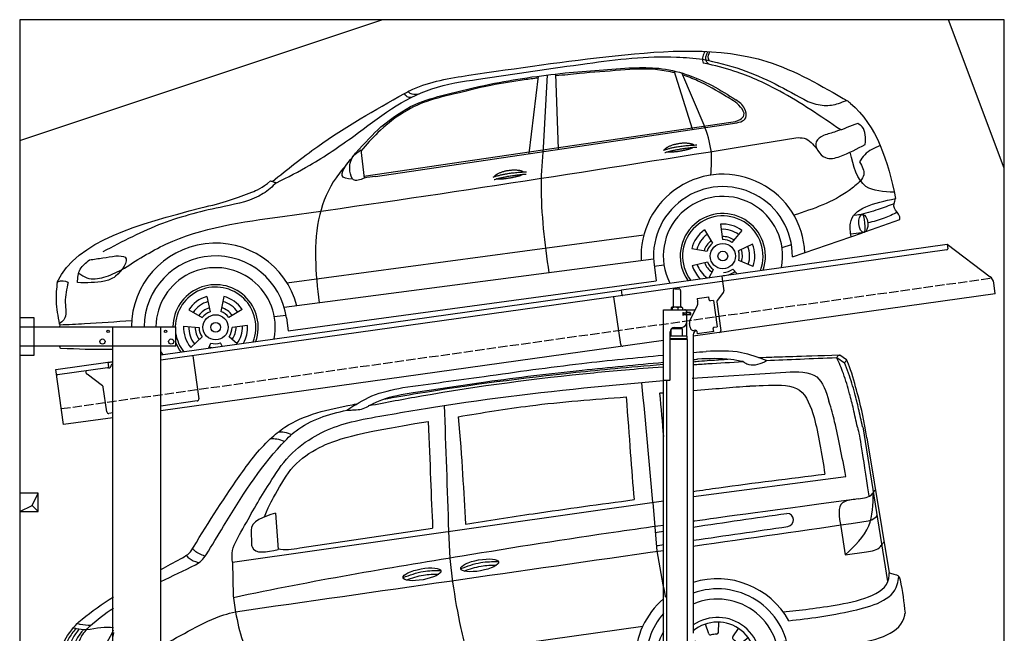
# Model space of a CAD drawing. Extents: x 199 to 6000, y -525 to 5450.
# Tile 3 of 3: x 199 to 5500, y 2144 to 5450. Entities that reach past the tile are written whole.
import ezdxf

# ---------------------------------------------------------------- set-up
doc = ezdxf.new("R2010")
doc.units = 0
doc.header["$LTSCALE"] = 10
doc.header["$MEASUREMENT"] = 0
doc.linetypes.add('GEN3', pattern=[6.25, 5, -1.25])
doc.layers.get('0').update_dxf_attribs({"linetype": 'CONTINUOUS'})
for name, color, linetype in [('3', 6, 'GEN3'), ('BREAKTHROUGH', 1, 'CONTINUOUS'), ('CAR', 1, 'CONTINUOUS'), ('SICHTBARE_KANTEN_DIN_', 7, 'CONTINUOUS')]:
    doc.layers.add(name, color=color, linetype=linetype)
doc.layers.add('AM_0', color=7, linetype='CONTINUOUS', lineweight=30)

# ---------------------------------------------------------------- blocks, each defined once
blk = doc.blocks.new('Van200_EG')
at = {"layer": 'CAR'}
for p, q in [((30593.7, 3288.9), (30629.8, 3264.3)), ((30577.2, 3274.5), (30618, 3246.9)), ((29798.8, 3163.7), (30302.2, 3196.8)), ((30717.4, 2901.7), (30849.4, 2067.9)), ((30739.2, 2842), (30859.6, 2114.5)), ((29806.7, 2526.4), (30626.6, 2634.3)), ((27323.7, 2171.9), (29644.2, 2503.2)), ((29586.9, 2494.7), (29608.7, 2232.5)), ((29804.2, 2526), (29806.7, 2526.4)), ((27555.3, 2435.8), (27569.7, 2240.7)), ((27424.5, 2335), (27425.9, 2276.5)), ((27686.4, 2248.9), (28401.9, 2356.3)), ((28487.6, 2339.1), (28494.3, 2192.3)), ((30598.8, 2363.8), (30622.8, 2211.6)), ((30622.8, 2211.6), (30738.1, 2227.8)), ((28494.3, 2192.3), (28508.5, 2064.7)), ((27323.7, 2171.9), (27328.1, 1991.4)), ((27328.1, 1991.4), (27340.8, 1902.6)), ((27543.2, 1548.8), (29532.8, 1827.8)), ((29888.3, 1787), (29871.3, 1839.3)), ((29940.3, 1794.3), (29942.2, 1849.3)), ((30018.2, 1769.4), (30048.5, 1815.3)), ((30056.3, 1733.4), (30100.5, 1766.1)), ((29820.3, 1741.6), (29813.2, 1747.7)), ((30251.5, 1741.4), (30304, 1748.8)), ((28583.1, 1693.5), (28667.7, 1507.1)), ((29491.5, 1645.2), (29494.5, 1622.5)), ((30085.4, 1656.9), (30140.2, 1661.8)), ((27637.9, 1361.6), (29494.5, 1622.5)), ((29493.1, 1622.5), (29320.1, 1527.5)), ((29550, 1632.7), (29604.8, 1639.8)), ((29550.4, 1620.8), (29559.4, 1560.9)), ((30081, 1604.6), (30134.2, 1590.5)), ((27594.3, 1285.6), (29559.4, 1561.2)), ((29805.4, 1565.9), (29804.2, 1565.2)), ((27163.1, 1405), (27146.1, 1457.4)), ((27215, 1412.3), (27216.9, 1467.3)), ((27292.9, 1387.4), (27323.2, 1433.4)), ((26399.8, 1420.4), (26374.8, 1403.2)), ((27095, 1359.6), (27053.2, 1395.4)), ((27331, 1351.4), (27375.2, 1384.2)), ((27068.3, 1314.5), (27019.4, 1332.8)), ((27584.4, 1343.7), (27530.8, 1336.4)), ((27636.9, 1361.6), (27832, 1319.6)), ((27360.2, 1274.9), (27414.9, 1279.9)), ((27061.4, 1233), (27007.4, 1222.6)), ((27355.7, 1222.7), (27408.9, 1208.6)), ((27080.1, 1183.9), (27032.9, 1155.7))]:
    blk.add_line(p, q, dxfattribs=at)
for centre in [(29935, 1643.4), (27209.7, 1261.4)]:
    blk.add_circle(centre, 76.3, dxfattribs=at)
for centre, radius, start, end in [((30308.6, 2399.7), 35.3, 278.266, 89.7479), ((29933.4, 1641.2), 441.9, 29.2479, 106.9984), ((29935.3, 1643.1), 385.6, 4.5254, 109.8845), ((29933.4, 1641.2), 441.9, 130.8756, 179.48), ((29935, 1643.4), 330.2, 347.4042, 113.3452), ((29935.3, 1643.1), 385.6, 139.032, 183.3106), ((29935, 1643.4), 231.7, 337.9146, 124.3813), ((29935, 1643.4), 206, 333.6849, 129.4239), ((29935, 1643.4), 330.2, 151.7436, 208.2564), ((29897.9, 1790.1), 10, 198, 284.2118), ((29935, 1643.4), 141.4, 91.7882, 104.2118), ((29930.3, 1794.7), 10, 271.7882, 358), ((30026.6, 1763.9), 10, 146.5714, 232.7833), ((29935, 1643.4), 141.4, 40.3596, 52.7833), ((27209.1, 1260.5), 440.8, 13.2701, 127.715), ((29813.8, 1734), 10, 335.8319, 49.4286), ((30050.3, 1741.4), 10, 220.3596, 306.5714), ((27209.7, 1261.4), 385.3, 3.6036, 134.5488), ((29935, 1643.4), 141.4, 348.931, 1.3547), ((30086.3, 1646.9), 10, 95.1429, 181.3547), ((27209.7, 1261.4), 330.2, 347.2115, 144.9451), ((30083.6, 1614.3), 10, 168.931, 255.1429), ((29935, 1643.4), 141.4, 203.0236, 207.069), ((29800.2, 1574.5), 10, 300.8571, 27.069), ((27209.7, 1261.4), 231.7, 337.6174, 151.7378), ((27209.7, 1261.4), 206, 333.3345, 157.474), ((27172.6, 1408.1), 10, 198, 284.2118), ((27209.7, 1261.4), 141.4, 91.7882, 104.2118), ((27205, 1412.7), 10, 271.7882, 358), ((27301.3, 1381.9), 10, 146.5714, 232.7833), ((27209.7, 1261.4), 141.4, 143.2167, 155.6404), ((27088.5, 1352), 10, 323.2167, 49.4286), ((27209.7, 1261.4), 141.4, 40.3596, 52.7833), ((27325.1, 1359.4), 10, 220.3596, 306.5714), ((27071.9, 1323.8), 10, 249.4286, 335.6404), ((27361.1, 1265), 10, 95.1429, 181.3547), ((27209.7, 1261.4), 231.7, 178.834, 218.3826), ((27209.7, 1261.4), 206, 178.6887, 222.6655), ((27063.3, 1223.1), 10, 14.6453, 100.8571), ((27209.7, 1261.4), 141.4, 194.6453, 207.069), ((27358.3, 1232.3), 10, 168.931, 255.1429), ((27209.7, 1261.4), 141.4, 348.931, 1.3547), ((27075, 1192.5), 10, 300.8571, 27.069)]:
    blk.add_arc(centre, radius, start, end, dxfattribs=at)
for centre in [(28654.8, 2155.4), (28344.7, 2107.1)]:
    blk.add_ellipse(centre, major_axis=(-101.9, -18.3), ratio=0.28676, dxfattribs=at)
for major_axis, ratio, start_param, end_param in [((-0.1, -50.8), 0.500238, 4.856216, 7.71236), ((-1, 44.1), 0.466142, 1.725236, 4.537487)]:
    blk.add_ellipse((26652.2, 1273.3), major_axis=major_axis, ratio=ratio, start_param=start_param, end_param=end_param, dxfattribs=at)
for points, knots in [([(28241.2, 3113.3), (28387, 3133.2), (28707.9, 3176.9), (29174.7, 3243.1), (29497.3, 3274.4), (29644.2, 3287.6)], [0, 0, 0, 0, 441.664894, 971.537427, 1413.986548, 1413.986548, 1413.986548, 1413.986548]), ([(30156.5, 3274.5), (30166.3, 3275.1), (30257.7, 3278.9), (30355.4, 3281.1), (30593.7, 3288.9)], [253.741883, 253.741883, 253.741883, 253.741883, 322.989321, 518.291981, 518.291981, 518.291981, 518.291981]), ([(28138.7, 3051), (28199.5, 3061.8), (28542.5, 3121), (29023.8, 3183.1), (29445.1, 3221.8), (29644.2, 3238.9)], [171.842484, 171.842484, 171.842484, 171.842484, 357.110137, 1216.113521, 1626.446413, 1626.446413, 1626.446413, 1626.446413]), ([(28297.6, 3085.6), (28427.4, 3105.7), (28729.6, 3152.6), (29178.8, 3206.1), (29498.2, 3236.2), (29644.2, 3249.4)], [0, 0, 0, 0, 394.255479, 917.126864, 1356.81106, 1356.81106, 1356.81106, 1356.81106]), ([(30715.7, 2902.3), (30708.9, 2934.7), (30696.2, 2994.8), (30672.1, 3091.2), (30647.7, 3174.6), (30625.4, 3228.6), (30618, 3246.9)], [0, 0, 0, 0, 99.320792, 184.369174, 298.124336, 359.504265, 359.504265, 359.504265, 359.504265]), ([(30739.2, 2842), (30726.3, 2934), (30702.5, 3030.4), (30663.9, 3174.5), (30637.8, 3249.3), (30629.8, 3264.3)], [0, 0, 0, 0, 234.896423, 370.689504, 421.512982, 421.512982, 421.512982, 421.512982]), ([(28059.6, 3015.8), (28153.3, 3033.9), (28553.4, 3110.3), (29067.5, 3176.3), (29488.3, 3213.8), (29644.2, 3225.3)], [37.963752, 37.963752, 37.963752, 37.963752, 324.409822, 1259.924276, 1590.366794, 1590.366794, 1590.366794, 1590.366794]), ([(28049.8, 2946.7), (28168.9, 2967.7), (28593.7, 3042.7), (29126.5, 3105.3), (29540, 3141.7), (29644.2, 3150.6)], [0, 0, 0, 0, 362.531789, 1294.156043, 1607.848213, 1607.848213, 1607.848213, 1607.848213]), ([(29804.2, 3097.7), (29861, 3102.1), (29977.5, 3111), (30062.6, 3119.4), (30124.4, 3122.1), (30209.3, 3125.6)], [203.451852, 203.451852, 203.451852, 203.451852, 394.884581, 610.194596, 641.703175, 641.703175, 641.703175, 641.703175]), ([(30626.6, 2634.3), (30604.8, 2744.4), (30580, 2877.2), (30548.3, 2997.9), (30535.3, 3039.5)], [0, 0, 0, 0, 290.459213, 404.432115, 404.432115, 404.432115, 404.432115]), ([(27183.1, 2212.4), (27214, 2263.6), (27338, 2469), (27484.7, 2703.9), (27709.9, 2929.9), (27840.9, 2969.1), (27941.2, 2991.4)], [0, 0, 0, 0, 179.691325, 719.971425, 827.186748, 1125.204128, 1125.204128, 1125.204128, 1125.204128]), ([(27323.7, 2171.9), (27322.1, 2192.4), (27318, 2244.2), (27381, 2353.3), (27443.4, 2468), (27518.8, 2588.5), (27608.5, 2735.9), (27785.7, 2878.1), (27930.7, 2923.3), (28049.8, 2946.7)], [0, 0, 0, 0, 34.633344, 130.367254, 260.266155, 394.654289, 566.353713, 741.146733, 1042.18326, 1042.18326, 1042.18326, 1042.18326]), ([(27496.1, 2416.6), (27528.2, 2492.8), (27571.5, 2564.3), (27644.4, 2701.3), (27824.3, 2816.3), (27973, 2864), (28377.5, 2931)], [315.123822, 315.123822, 315.123822, 315.123822, 394.654289, 566.353713, 741.146733, 1038.026076, 1038.026076, 1038.026076, 1038.026076]), ([(29804.2, 2553.6), (29850.1, 2560.3), (30086.1, 2594.2), (30322.7, 2623.5), (30513.2, 2647)], [132.940063, 132.940063, 132.940063, 132.940063, 272.141647, 848.169641, 848.169641, 848.169641, 848.169641]), ([(30693.9, 2513.3), (30722.7, 2517.2), (30756, 2521.8), (30777.3, 2552.7), (30784.8, 2561.7), (30784.8, 2561.7)], [0, 0, 0, 0, 79.596131, 92.046017, 111.203029, 111.203029, 111.203029, 111.203029]), ([(30693.9, 2513.3), (30103.7, 2434.3), (29955.5, 2413.3), (29807.3, 2392.8), (29804.2, 2392.4)], [0, 0, 0, 0, 439.230717, 448.819345, 448.819345, 448.819345, 448.819345]), ([(30711.9, 2389.1), (30742.9, 2393.7), (30774.3, 2398), (30791.8, 2421), (30793.2, 2423)], [0, 0, 0, 0, 79.596131, 86.822489, 86.822489, 86.822489, 86.822489]), ([(29644.2, 2370.4), (29563.3, 2359.2), (29199.9, 2308.9), (28435.2, 2185.7), (27759.5, 2072.4), (27329.3, 1981)], [610.333286, 610.333286, 610.333286, 610.333286, 855.344026, 1711.653293, 2948.481072, 2948.481072, 2948.481072, 2948.481072]), ([(30738.1, 2227.8), (30766.7, 2233.2), (30800, 2237.8), (30821.3, 2268.7), (30827.8, 2277), (30831.7, 2282)], [0, 0, 0, 0, 79.596131, 92.046017, 111.203029, 111.203029, 111.203029, 111.203029]), ([(29609, 2233.5), (29622.9, 2152.1), (29637.2, 2068.9), (29654.5, 1986.2), (29654.9, 1984.3)], [0, 0, 0, 0, 247.578615, 253.374978, 253.374978, 253.374978, 253.374978]), ([(28570.8, 2124.4), (28601.1, 2135.5), (28657.9, 2154.9), (28717.9, 2156.4), (28745.9, 2156.7)], [14.4466, 14.4466, 14.4466, 14.4466, 94.349912, 163.782287, 163.782287, 163.782287, 163.782287]), ([(28260.7, 2076.2), (28290.9, 2087.3), (28347.7, 2106.7), (28407.7, 2108.2), (28435.7, 2108.5)], [14.4466, 14.4466, 14.4466, 14.4466, 94.349912, 163.782287, 163.782287, 163.782287, 163.782287]), ([(26436.7, 1777.6), (26468.3, 1825.5), (26540.3, 1889.7), (26622.6, 1947.1), (26683.2, 1985.3)], [0, 0, 0, 0, 99.01122, 312.388217, 312.388217, 312.388217, 312.388217]), ([(26511.4, 1773.2), (26529.7, 1801.3), (26580.1, 1851.3), (26638.6, 1895.7), (26683.3, 1925.4)], [0, 0, 0, 0, 61.191082, 214.919701, 214.919701, 214.919701, 214.919701]), ([(26939.4, 1723.8), (27053.9, 1774.8), (27176.8, 1864.2), (27319.6, 1900.3), (27340.4, 1905.5)], [183.694882, 183.694882, 183.694882, 183.694882, 560.160299, 624.604309, 624.604309, 624.604309, 624.604309]), ([(26469.4, 1639.8), (26520.1, 1650.4), (26619.6, 1671.3), (26663.2, 1761.7), (26683.7, 1807.3)], [0, 0, 0, 0, 146.346521, 287.346021, 287.346021, 287.346021, 287.346021]), ([(26399.8, 1420.4), (26398.7, 1431.5), (26391.4, 1510.1), (26382, 1636.9), (26415.6, 1746.5), (26436.7, 1777.6)], [149.717851, 149.717851, 149.717851, 149.717851, 183.09991, 385.595028, 511.732027, 511.732027, 511.732027, 511.732027]), ([(26683.7, 1794.3), (26680.4, 1777.2), (26672.9, 1730.6), (26678.4, 1683.4), (26681.9, 1653.6)], [24.561969, 24.561969, 24.561969, 24.561969, 76.677878, 165.962988, 165.962988, 165.962988, 165.962988]), ([(26470.8, 1639.5), (26500, 1639.6), (26569, 1640.2), (26637.3, 1647.5), (26684.1, 1654.3)], [0, 0, 0, 0, 64.682316, 206.813826, 206.813826, 206.813826, 206.813826]), ([(26670.4, 1388.7), (26660.9, 1387.5), (26574.3, 1377.3), (26470.9, 1365.8), (26387, 1398.5), (26374.8, 1403.2)], [122.303503, 122.303503, 122.303503, 122.303503, 151.002306, 381.174495, 420.194903, 420.194903, 420.194903, 420.194903]), ([(26670.4, 1415), (26652.9, 1412.8), (26568.4, 1402.3), (26473.6, 1390.2), (26406, 1417.9), (26400.1, 1420.3)], [133.856675, 133.856675, 133.856675, 133.856675, 186.530662, 386.164019, 405.258829, 405.258829, 405.258829, 405.258829]), ([(26679.4, 1157.6), (26666, 1157.6), (26602.4, 1158.6), (26516, 1169.8), (26452.2, 1202.9), (26432.9, 1213)], [154.267561, 154.267561, 154.267561, 154.267561, 194.410173, 344.189159, 409.35076, 409.35076, 409.35076, 409.35076])]:
    blk.add_open_spline(points, degree=3, knots=knots, dxfattribs=at)
for points in [[(29804.2, 3301.7), (29827.5, 3303.7), (29850.8, 3305.7), (29874.2, 3307.7)], [(29804.2, 3263.8), (29811.9, 3264.5), (29819.7, 3265.2), (29827.5, 3265.9)], [(29804.2, 3252.5), (29815, 3253.4), (29826.1, 3254.3), (29837.3, 3255.3)], [(29804.2, 3236.6), (29829.6, 3238.3), (29856.1, 3240.1), (29883.8, 3241.9)], [(29837.3, 3255.3), (29855.7, 3256.8), (29874.1, 3258.3), (29892.5, 3259.8)], [(29883.8, 3241.9), (29944.6, 3245.6), (30007.5, 3249.2), (30073.3, 3252.6)], [(29892.5, 3259.8), (29914.2, 3261.2), (29936, 3262.6), (29990.2, 3266.1)], [(30198.6, 3258.8), (30315, 3264.3), (30440.2, 3269.5), (30577.2, 3274.5)], [(29623.8, 3083.4), (29630.5, 3084), (29637.3, 3084.5), (29644.2, 3085.1)], [(29623.8, 3083.4), (29630.6, 3002.4), (29637.4, 2923.9), (29644.2, 2848.6)], [(27969.5, 3020.8), (27977.7, 3022.2), (27985.9, 3023.7), (27994.1, 3025.2)], [(29443.4, 3062.9), (29460.4, 2841.4), (29471.9, 2671.9), (29486, 2509.3)], [(28377.5, 2931), (28387.8, 2703.6), (28393.9, 2521), (28401.9, 2356.3)], [(28540.1, 2956.2), (28559, 2727.1), (28569.4, 2552.6), (28578.6, 2377.9)], [(30455.1, 2952.1), (30478, 2865.6), (30496.6, 2754), (30513.2, 2647)], [(30688.5, 2899.4), (30703.1, 2849.6), (30712.6, 2763.6), (30749.7, 2530)], [(29804.2, 2361.8), (29974.8, 2386.6), (30137.8, 2411.5), (30308.7, 2434.9)], [(29804.2, 2258.9), (30106.7, 2302.3), (30409.3, 2345.7), (30711.9, 2389.1)], [(29599.5, 2332.8), (29614.5, 2334.8), (29629.4, 2336.9), (29644.2, 2339)], [(29804.2, 2290.2), (29976.1, 2315.2), (30143.2, 2339.6), (30313.6, 2364.8)], [(27340.4, 1905.5), (28108.3, 2015.7), (28876.3, 2125.8), (29644.2, 2236)], [(27569.3, 2245.7), (27604.3, 2235.1), (27645.4, 2242), (27686.4, 2248.9)], [(29606.2, 2261.5), (29618.9, 2263.3), (29631.6, 2265.2), (29644.2, 2267)], [(26939.4, 2132.6), (26973.6, 2151.3), (27008.7, 2170.3), (27044.6, 2189.9)], [(26939.4, 2067.9), (27000.8, 2098.1), (27063.4, 2127.6), (27125.2, 2157.8)], [(26538.3, 1809.1), (26591.1, 1818), (26643.9, 1826.8), (26683.6, 1819.7)], [(26511.4, 1773.2), (26493.4, 1743), (26464.2, 1680.9), (26465.5, 1532.1)], [(26375.6, 1371.1), (26374.8, 1381.6), (26374.5, 1392.2), (26374.8, 1403.2)], [(26432.9, 1213), (26421.8, 1231.9), (26412.5, 1249.4), (26404.8, 1266.1)]]:
    blk.add_open_spline(points, degree=3, dxfattribs=at)
for points in [[(30198.6, 3258.8), (30063.7, 3300.9), (29874.2, 3307.7)], [(30577.2, 3274.5), (30588.6, 3287.7), (30593.7, 3288.9)], [(30073.3, 3252.6), (30006.8, 3264.1), (29827.5, 3265.9)], [(30073.3, 3252.6), (30092.9, 3241.4), (30187.4, 3252), (30198.6, 3258.8)], [(30688.2, 2900.4), (30667.1, 2997.4), (30646.4, 3079.9), (30612.8, 3188.6), (30577.2, 3274.5)], [(30618, 3246.7), (30627.8, 3258.4), (30629.8, 3264.3)], [(30302.2, 3196.8), (30469.1, 3170.3), (30535.3, 3039.5)], [(29526.7, 3137.7), (29586.1, 2495.6)], [(30209.3, 3125.6), (30376.2, 3099.1), (30455.1, 2952.1)], [(27940.2, 2991.3), (28074.4, 3067.7), (28241.2, 3113.3)], [(28059.1, 3015.6), (28128.4, 3047.3), (28297.6, 3085.6)], [(28540.1, 2956.2), (28924.9, 3015), (29443.4, 3062.9)], [(27098.1, 2227.7), (27360.2, 2633.9), (27527.3, 2836), (27606.3, 2899.3), (27968.5, 3020.9)], [(27940.2, 2991.3), (27970.7, 2992.4), (28046, 3007.3), (28059.1, 3015.6)], [(28464.1, 3017.1), (28487.6, 2339.1)], [(27572, 2874.4), (27603.8, 2872.8), (27642.3, 2859.9)], [(27530.9, 2838.2), (27562.7, 2836.6), (27602.4, 2823.5)], [(30622.8, 2211.6), (30749.6, 2367.9), (30773.2, 2546.8)], [(28578.6, 2377.9), (28942.9, 2433.6), (29486, 2509.3)], [(30676.1, 2510.7), (30608.2, 2492.1), (30598.8, 2363.8)], [(27555.2, 2437.1), (27424.3, 2342.9), (27424.4, 2336.3)], [(27044.6, 2189.9), (27083.2, 2214.4), (27098.1, 2227.7)], [(27175.9, 2204.9), (27121, 2233.6), (27109.1, 2245.7)], [(27425.9, 2276.5), (27430.3, 2254.3), (27569.7, 2240.7)], [(27140.8, 2169.2), (27090.7, 2192.8), (27077.4, 2209.9)], [(27125.2, 2157.8), (27157.5, 2181.5), (27183.1, 2212.4)], [(28553.1, 2137.7), (28661.4, 2170.5), (28754.7, 2176.2)], [(28242.9, 2089.5), (28351.3, 2122.3), (28444.5, 2128)], [(30288.1, 1904.6), (30589.9, 1945.2), (30859.7, 2103.2), (30859.6, 2114.5)], [(30318.3, 1857.2), (30665.9, 1911.6), (30902.9, 2051.9), (30910.4, 2095.9)], [(30859.6, 2114.5), (30885.2, 2107.3), (30910.3, 2096.9), (30917.6, 2078.2), (30945, 1898)], [(28508.5, 2064.7), (28553.6, 1815.8), (28583.1, 1693.5)], [(27340.8, 1902.6), (27379.6, 1747.7), (27424.8, 1643.9)], [(30319.7, 1673.5), (30677.7, 1732), (30943.4, 1887.1), (30945, 1898)], [(26482.1, 1815.1), (26442, 1758.7), (26415.3, 1669), (26404.1, 1536.9), (26406.9, 1514.7)], [(26499.4, 1813.1), (26462.6, 1760), (26435.8, 1670.3), (26424.6, 1538.2), (26426.9, 1518.4)], [(26521.1, 1809.4), (26486.9, 1759.7), (26460.2, 1670), (26449, 1537.9), (26450.7, 1525.8)], [(26467, 1819.1), (26483.4, 1815.2), (26538.3, 1809.1)], [(26488.4, 1842.2), (26504.8, 1838.4), (26563, 1832.8)], [(26464.3, 1531.3), (26458.7, 1528.1), (26393.1, 1513.7)]]:
    blk.add_spline(points, degree=3, dxfattribs=at)
blk = doc.blocks.new('Car_K')
at = {"layer": 'CAR'}
for p, q in [((6164.8, 2977.2), (6066.2, 3291.5)), ((6251.6, 3328.5), (6222.3, 3334.3)), ((5285.1, 2846.6), (5334.8, 3263.8)), ((5361.4, 2878), (5383.3, 3270)), ((5442.5, 2870), (5429.2, 3275.3)), ((6227.4, 2999.5), (6106, 3280.8)), ((4395.3, 2725.6), (6371, 3016)), ((4457.7, 2723.8), (6379.4, 3009)), ((6400, 2878.8), (6721.1, 2932)), ((4379.1, 2866.5), (4396.7, 2713.3)), ((7078, 2518.3), (7033.7, 2512.4)), ((6314.8, 2466), (6325.8, 2382.9)), ((7097.5, 2427), (7280.2, 2490.6)), ((3981.4, 2150.9), (5902.5, 2408.8)), ((6228, 2434.9), (6272.4, 2363.7)), ((6430.7, 2432.2), (6376.7, 2368)), ((6702.2, 2289.4), (7078.6, 2420.4)), ((7088.7, 2421.6), (7015.7, 2413.2)), ((6160, 2335.1), (6242.5, 2319.9)), ((6487.1, 2359.3), (6411.4, 2323.1)), ((6646.2, 2340.6), (6697.1, 2356)), ((5954.6, 2278.4), (3966.6, 2017.9)), ((5958.2, 2240.3), (6010.5, 2246.7)), ((5959, 2235.1), (5969.5, 2160.9)), ((6162.8, 2243), (6244.2, 2263.2)), ((6490.7, 2238.6), (6413, 2270.1)), ((6253.6, 2178.8), (6276.6, 2221.2)), ((6404.1, 2198.9), (6381, 2223.2)), ((3987.9, 1892.3), (5969.5, 2160.9)), ((3549.7, 2076.4), (3568.1, 1994.6)), ((3641.8, 2077.1), (3624.8, 1995)), ((3452.6, 2004.6), (3525.4, 1963)), ((3740.1, 2007), (3667.9, 1964.2)), ((3913.1, 1968.5), (3976.3, 1975.6)), ((3978.5, 1961.3), (3987.9, 1892.3)), ((3424.8, 1916.8), (3508.3, 1908.9)), ((3769.3, 1919.6), (3685.9, 1910.4)), ((3463.1, 1802.2), (3525.1, 1858.6)), ((3714.2, 1820.9), (3669.9, 1859.8)), ((3559.9, 1799.2), (3571.3, 1825.7)), ((3631.9, 1809.3), (3624.3, 1826.1))]:
    blk.add_line(p, q, dxfattribs=at)
for centre, radius in [((6327.5, 2294.1), 67.9), ((6327.5, 2294.1), 26.2), ((3597.1, 1910.6), 67.9), ((3597.1, 1910.6), 26.2)]:
    blk.add_circle(centre, radius, dxfattribs=at)
for centre, radius, start, end in [((6328.2, 2294.5), 440.8, 2.3474, 183.225), ((6328.2, 2294.5), 373.9, 359.2176, 189.1412), ((6328.2, 2294.5), 321.3, 348.8956, 206.9157), ((6327.5, 2294.1), 229.5, 340.8187, 214.9011), ((6327.5, 2294.1), 216.8, 339.0715, 216.627), ((6327.5, 2294.1), 172.4, 53.2193, 94.2205), ((6327.5, 2294.1), 144.5, 53.86, 93.5798), ((6327.5, 2294.1), 172.4, 125.2193, 166.2205), ((6327.5, 2294.1), 144.5, 125.86, 165.5798), ((6328.2, 2294.5), 104.9, 55.5455, 92.5344), ((3597.1, 1910.6), 453.2, 14.86, 179.5503), ((6328.2, 2294.5), 104.9, 127.8414, 164.3757), ((6327.5, 2294.1), 88.8, 128.352, 163.0878), ((6327.5, 2294.1), 88.8, 56.352, 91.0878), ((6327.5, 2294.1), 144.5, 341.86, 21.5798), ((6327.5, 2294.1), 172.4, 341.2193, 22.2205), ((3597.1, 1910.6), 384.7, 7.5734, 179.4702), ((6327.5, 2294.1), 88.8, 344.352, 19.0878), ((6328.2, 2294.5), 104.9, 342.9932, 20.0652), ((3597.1, 1910.6), 321.3, 348.8956, 179.3656), ((6327.5, 2294.1), 172.4, 197.2193, 225.0433), ((6327.5, 2294.1), 144.5, 197.86, 233.9391), ((6328.2, 2294.5), 104.9, 199.4717, 235.8081), ((6327.5, 2294.1), 88.8, 200.352, 235.0878), ((6328.2, 2294.5), 104.9, 270.9476, 307.6161), ((6327.5, 2294.1), 88.8, 272.352, 307.0878), ((3597.1, 1910.6), 229.5, 340.7371, 179.1121), ((3597.1, 1910.6), 216.8, 338.9836, 179.0598), ((3597.1, 1910.6), 172.4, 105.9643, 146.9655), ((3597.1, 1910.6), 172.4, 33.9643, 74.9655), ((3597.1, 1910.6), 144.5, 106.605, 146.3248), ((3597.1, 1910.6), 110.3, 107.8341, 145.0957), ((3597.1, 1910.6), 110.3, 35.8341, 73.0957), ((3597.1, 1910.6), 144.5, 34.605, 74.3248), ((3597.1, 1910.6), 88.8, 109.097, 143.8328), ((3597.1, 1910.6), 88.8, 37.097, 71.8328), ((3597.1, 1910.6), 172.4, 177.9643, 218.9655), ((3597.1, 1910.6), 144.5, 178.605, 218.3248), ((3597.1, 1910.6), 110.3, 179.8341, 217.0957), ((3597.1, 1910.6), 88.8, 181.097, 215.8328), ((3597.1, 1910.6), 88.8, 325.097, 359.8328), ((3597.1, 1910.6), 110.3, 323.8341, 1.0957), ((3597.1, 1910.6), 144.5, 322.605, 2.3248), ((3597.1, 1910.6), 172.4, 330.4173, 2.9655), ((3597.1, 1910.6), 216.8, 189.363, 217.0164), ((3597.1, 1910.6), 229.5, 201.2851, 215.2629), ((3597.1, 1910.6), 110.3, 251.8341, 260.346), ((3597.1, 1910.6), 88.8, 253.097, 287.8328), ((3597.1, 1910.6), 321.3, 203.8286, 207.1044)]:
    blk.add_arc(centre, radius, start, end, dxfattribs=at)
blk.add_ellipse((7083.4, 2469.9), major_axis=(3.9, -48.6), ratio=0.501954, dxfattribs=at)
blk.add_ellipse((7084.2, 2470), major_axis=(-3.9, 48.6), ratio=0.168571, start_param=3.202195, end_param=6.343787, dxfattribs=at)
for points in [[(4960.4, 3268.4), (5748.6, 3373.1), (6565.3, 3342.1), (7001.7, 3128.2)], [(6230.2, 3397), (6220.1, 3369.6), (6220, 3341.4), (6222.3, 3334.3)], [(6251.6, 3328.5), (6239.3, 3342.7), (6246.3, 3396.3)], [(6253.7, 3347.2), (6250, 3358.3), (6257.6, 3395.6)], [(5597.3, 3332.3), (6078.6, 3366.7), (6218.7, 3355.4)], [(6218.7, 3355.4), (6427.9, 3299.1), (6784.9, 3126.8)], [(4341, 2940.3), (4761.1, 3195.4), (5012, 3247.5), (5597.3, 3332.3)], [(4486.6, 2990.7), (4671.5, 3111.4), (4835.8, 3164.4), (5073.4, 3220), (5478.3, 3280.6), (5845.3, 3309)], [(5845.3, 3309), (5982.2, 3305.7), (6269.6, 3212.6), (6397.2, 3136)], [(6962, 2973.9), (6633.8, 3182.4), (6405.1, 3285), (6251.6, 3328.5)], [(4613.5, 3170.2), (4659.2, 3193.1), (4960.4, 3268.4)], [(6345.3, 3154.6), (6191.3, 3239.2), (6110.4, 3270.6)], [(4687.2, 3166.4), (4645.3, 3170.5), (4633.1, 3180.6)], [(3903, 2696.1), (4146.8, 2885.1), (4613.5, 3170.2)], [(4854.3, 3160.3), (4734.7, 3127.8), (4595.7, 3058.9), (4471, 2959.6), (4379.8, 2860.3)], [(4649.4, 3148.3), (4628.6, 3152.5), (4613.5, 3170.2)], [(6371, 3016), (6420.7, 3029.8), (6441.3, 3053.6), (6422.8, 3097.2), (6345.3, 3154.6)], [(6379.4, 3009), (6451.1, 3039.9), (6444.6, 3089.6), (6397.2, 3136)], [(6784.9, 3126.8), (6873.8, 3106.1), (6950.3, 3116.8), (6993.7, 3132.9)], [(6263.4, 2730.5), (6264.4, 2862.7), (6227.4, 2999.5)], [(7053.5, 3009.3), (6936.2, 2964.9), (6870, 2944.7)], [(7094.4, 2896), (7077.3, 2990.2), (7053.5, 3009.3)], [(3925.1, 2689.5), (4103.6, 2783.3), (4341, 2940.3)], [(6721.1, 2932), (6765.7, 2928.9), (6833.7, 2872.3)], [(6870, 2944.7), (6830, 2910), (6879.5, 2825), (6957.9, 2831.2), (7094.4, 2896)], [(3091.3, 2219.7), (3330.1, 2358.5), (3957.2, 2507.7), (6400, 2878.8)], [(4396.7, 2713.3), (4339.5, 2705.2), (4320.6, 2752), (4338.5, 2831.7), (4379.1, 2866.5)], [(5392.7, 2204.8), (5351.1, 2680.1), (5361.4, 2878)], [(7175.1, 2889.2), (7091.1, 2840.4), (7063.5, 2801.9)], [(7250.4, 2638), (7097.9, 2669.8), (7013, 2854.2)], [(4306.1, 2792.5), (4245.7, 2716.3), (4157.7, 2518), (4154, 2042.4)], [(7063.5, 2801.9), (7085.8, 2732.2), (7069, 2698.4)], [(3925.1, 2689.5), (3854, 2631.3), (3642.8, 2561.4), (3311.2, 2469.9), (2990.2, 2316.7)], [(3893.1, 2699.9), (3907.7, 2694.5), (3925.3, 2689.7)], [(7069, 2698.4), (7007.1, 2647.9), (6710.3, 2514.2)], [(7017.6, 2399.2), (7014, 2471.3), (7257.5, 2604.7)], [(7280.2, 2490.6), (7279, 2509.8), (7251.6, 2551.6), (7257.5, 2604.7)], [(7249.7, 2576.3), (7163.8, 2545.1), (7058.5, 2515.7)], [(7266.4, 2530.5), (7196.9, 2498.6), (7107.7, 2472.8)], [(3059.7, 2295), (3110.1, 2287.6), (3057.8, 2185.2), (2999, 2159), (2853.2, 2151.3)], [(2919.1, 2273.7), (2990.6, 2284.7), (3059.7, 2295)], [(2853.2, 2151.3), (2868.7, 2223.2), (2919.1, 2273.7)], [(2860.2, 2201.5), (2904.9, 2177.1), (2995.7, 2180.6), (3091.3, 2219.7)], [(2744.5, 2154.1), (2738.6, 2052.2), (2755.6, 1929)], [(2803.8, 2152.6), (2788.3, 2043.9), (2781, 1951.5), (2755.6, 1929)], [(3145.3, 1945.7), (2891.3, 1928.7), (2761, 1922.3)]]:
    blk.add_spline(points, degree=3, dxfattribs=at)
for points, degree, knots in [([(6069.6, 3280.7), (6038.8, 3288), (5942.4, 3308.2), (5768.6, 3294.5), (5586.9, 3281.8), (5471.6, 3269.2), (5429.6, 3264.6)], 3, [41.799079, 41.799079, 41.799079, 41.799079, 136.523198, 337.310325, 558.263041, 685.022454, 685.022454, 685.022454, 685.022454]), ([(5333.6, 3253.4), (5308.7, 3250.3), (5223.6, 3239.4), (5062.6, 3213.6), (4929, 3179.4), (4854.3, 3160.3)], 3, [96.627312, 96.627312, 96.627312, 96.627312, 171.985535, 353.964722, 585.294651, 585.294651, 585.294651, 585.294651]), ([(7001.7, 3128.2), (7005.6, 3125), (7157.9, 3000.5), (7215.5, 2805.5), (7257.5, 2604.7)], 3, [0, 0, 0, 0, 15.036615, 589.271901, 589.271901, 589.271901, 589.271901]), ([(4334.6, 2709.5), (4303.1, 2709), (4246, 2721.6), (4373.6, 2878.3), (4444.9, 2949.2), (4486.6, 2990.7)], 3, [93.12531, 93.12531, 93.12531, 93.12531, 180.032421, 319.648401, 516.477642, 516.477642, 516.477642, 516.477642]), ([(6014.1, 2867), (6017.5, 2875.2), (6041.7, 2892.6), (6095.5, 2909.5), (6142.4, 2906.4), (6167.5, 2897.5), (6172.8, 2892.9), (6173, 2892.7)], 5, [0.0314681, 0.0314681, 0.0314681, 0.0314681, 0.0314681, 0.0314681, 0.300106, 0.500106, 0.5095952, 0.5095952, 0.5095952, 0.5095952, 0.5095952, 0.5095952]), ([(6169.7, 2880.1), (6166.3, 2877.9), (6149.5, 2869.6), (6116.3, 2861), (6070, 2853.2), (6038.6, 2852.3), (6025.3, 2854.9)], 5, [0.6133618, 0.6133618, 0.6133618, 0.6133618, 0.6133618, 0.6133618, 0.700106, 0.9252293, 0.9252293, 0.9252293, 0.9252293, 0.9252293, 0.9252293]), ([(5096.6, 2721.7), (5100.1, 2730), (5124.3, 2747.3), (5178.1, 2764.2), (5225, 2761.1), (5250, 2752.2), (5255.3, 2747.7), (5255.6, 2747.5)], 5, [0.0314681, 0.0314681, 0.0314681, 0.0314681, 0.0314681, 0.0314681, 0.300106, 0.500106, 0.5095952, 0.5095952, 0.5095952, 0.5095952, 0.5095952, 0.5095952]), ([(5252.3, 2734.9), (5248.8, 2732.7), (5232.1, 2724.4), (5198.9, 2715.8), (5152.6, 2708), (5121.2, 2707.1), (5107.9, 2709.7)], 5, [0.6133618, 0.6133618, 0.6133618, 0.6133618, 0.6133618, 0.6133618, 0.700106, 0.9252293, 0.9252293, 0.9252293, 0.9252293, 0.9252293, 0.9252293]), ([(3518, 2553.7), (3639.3, 2581.7), (3745, 2618.4), (3845.3, 2659.5), (3893, 2699.8)], 3, [0, 0, 0, 0, 247.321337, 334.292188, 334.292188, 334.292188, 334.292188]), ([(3043.2, 1790.9), (3031.6, 1790.6), (2945.8, 1788.9), (2860.9, 1793.2), (2762.4, 1796.9)], 3, [250.354392, 250.354392, 250.354392, 250.354392, 285.458466, 509.835857, 509.835857, 509.835857, 509.835857])]:
    blk.add_open_spline(points, degree=degree, knots=knots, dxfattribs=at)
for points, degree in [([(6008.1, 2865), (6081.4, 2889.7), (6187.9, 2893.3)], 2), ([(6014.6, 2851.8), (6086.7, 2874), (6187, 2881.6)], 2), ([(4457.7, 2723.8), (4436.9, 2720.6), (4416.2, 2717.4), (4396.5, 2714.9)], 3), ([(5090.7, 2719.8), (5164, 2744.5), (5270.4, 2748.1)], 2), ([(5097.2, 2706.5), (5169.3, 2728.8), (5269.6, 2736.4)], 2), ([(2744.5, 2154.1), (2850, 2378.9), (3184, 2466.3), (3518, 2553.7)], 3), ([(2803.8, 2152.6), (2787.9, 2162.9), (2767.7, 2161.4), (2744.5, 2154.1)], 3), ([(2761, 1922.3), (2759.2, 1924.6), (2757.3, 1926.8), (2755.6, 1929)], 3), ([(2757.6, 1914.2), (2758.7, 1916.9), (2759.9, 1919.6), (2761, 1922.3)], 3), ([(2762.4, 1796.9), (2760.8, 1801), (2759.2, 1805.1), (2757.7, 1809.2)], 3)]:
    blk.add_open_spline(points, degree=degree, dxfattribs=at)

msp = doc.modelspace()

# ---------------------------------------------------------------- linework, layer by layer
for p, q in [((199.5, 4800), (2149.5, 5450)), ((5499.5, 4650), (5199.5, 5450)), ((3978.5, 4069.4), (5191.6, 4239.9)), ((5190.8, 4209.5), (3979.7, 4039.3)), ((5191.6, 4239.9), (5195.1, 4215.1)), ((5191.6, 4239.9), (5423.5, 4065.1)), ((3438.7, 3994.5), (3978.4, 4070.4)), ((3979.7, 4039.3), (3446, 3964.3)), ((3978.4, 4070.4), (3982.7, 4039.7)), ((3982.7, 4039.7), (3989.8, 3989.3)), ((5451.2, 3973.4), (5443, 4032.1)), ((960, 3645.2), (3438.8, 3993.6)), ((3442.6, 3966.8), (3438.7, 3994.5)), ((3716.7, 3990.6), (3716.7, 3900.6)), ((3726.7, 4000.6), (3746.7, 4000.6)), ((3756.7, 3990.6), (3756.7, 3900.6)), ((3987.9, 3981.9), (3954.5, 3937.7)), ((3446, 3964.3), (960, 3614.9)), ((3434.6, 3700.1), (3398.4, 3957.6)), ((5451.2, 3973.4), (3824.7, 3744.8)), ((3846.7, 3947.9), (3909, 3956.6)), ((3846.7, 3947.9), (3848.9, 3932)), ((3849.5, 3927.8), (3848.9, 3932)), ((3911.3, 3940.8), (3909, 3956.6)), ((3911.3, 3940.8), (3911.4, 3939.8)), ((3917.1, 3935.6), (3918, 3935.7)), ((3933.9, 3937.9), (3918, 3935.7)), ((3933.9, 3937.9), (3953.9, 3795.3)), ((3952.6, 3930.3), (3974.3, 3776)), ((3664.7, 3887.6), (3836.1, 3887.6)), ((3664.7, 3507.6), (3664.7, 3887.6)), ((3706.8, 3898.2), (3706.8, 3887.6)), ((3727.5, 3900.6), (3709.5, 3900.6)), ((3712.5, 3898.2), (3712.5, 3887.6)), ((3754.5, 3900.6), (3727.5, 3900.6)), ((3742.5, 3898.2), (3742.5, 3887.6)), ((3764.2, 3900.6), (3754.5, 3900.6)), ((3766.6, 3898.2), (3766.6, 3887.6)), ((3773.4, 3871.6), (3769.7, 3871.6)), ((3773.4, 3871.6), (3785.7, 3871.6)), ((3773.7, 3871.6), (3773.7, 3859.6)), ((3787.7, 3871.6), (3785.7, 3871.6)), ((3787.7, 3871.6), (3788.7, 3871.6)), ((3788.7, 3877.6), (3788.7, 3874.6)), ((3789.4, 3871.6), (3788.7, 3871.6)), ((3788.7, 3859.6), (3788.7, 3871.6)), ((3807, 3871.6), (3789.4, 3871.6)), ((3789.7, 3872.1), (3789.7, 3887.6)), ((3808.7, 3872.1), (3789.7, 3872.1)), ((3807, 3871.6), (3807.7, 3871.6)), ((3807.7, 3859.6), (3807.7, 3871.6)), ((3808.5, 3833.5), (3846, 3907.1)), ((3809.7, 3871.1), (3809.7, 3860.1)), ((200, 3846.2), (275, 3846.2)), ((275, 3846.2), (275, 3641.2)), ((275, 3846.2), (275, 3641.2)), ((3807.7, 3859.6), (3769.8, 3859.6)), ((3770.7, 3861.8), (3770.7, 3869)), ((3785.7, 3859.1), (3773.4, 3859.1)), ((3788.7, 3856.1), (3788.7, 3817.6)), ((3789.7, 3744.7), (3789.7, 3859.1)), ((3808.7, 3859.1), (3789.7, 3859.1)), ((200, 3796.2), (275, 3796.2)), ((200, 3796.2), (1040, 3796.2)), ((700, 1876.2), (700, 3796.2)), ((960, -343.8), (960, 3796.2)), ((1040, 3691.2), (1040, 3796.2)), ((3700.7, 3510.6), (3700.7, 3767.6)), ((3766.7, 3784.6), (3706.7, 3783.9)), ((3706.7, 3744.7), (3706.7, 3783.9)), ((3718.7, 3784), (3718.7, 3791.6)), ((3725.7, 3792.6), (3763.7, 3792.6)), ((3754.7, 3784.5), (3754.7, 3792.6)), ((3766.7, 3744.6), (3766.7, 3784.6)), ((3807.8, 3793), (3805.1, 3812.8)), ((3838.4, 3777.1), (3830.4, 3775.9)), ((3844, 3772.8), (3846.1, 3757.9)), ((3935.2, 3770.5), (3846.1, 3757.9)), ((3932.8, 3787.3), (3933, 3786.3)), ((3935.2, 3770.5), (3933, 3786.3)), ((3938.1, 3793.1), (3937.1, 3793)), ((3938.1, 3793.1), (3953.9, 3795.3)), ((3664.7, 3722.4), (960, 3342.2)), ((3791.7, 3744.6), (3700.7, 3744.6)), ((3791.7, 3731.4), (3700.7, 3731.4)), ((3788.7, 3729.6), (3700.7, 3729.6)), ((3791.7, 3727.9), (3700.7, 3727.9)), ((3788.7, 3729.6), (3791.7, 3731.4)), ((3788.7, 3729.6), (3791.7, 3727.9)), ((3789.7, 3729.1), (3789.7, 3730.2)), ((3791.7, 3731.4), (3791.7, 3744.6)), ((3791.7, 3727.9), (3791.8, 1671.7)), ((3824.7, 3752.6), (3824.7, 2144.3)), ((1040, 3691.2), (200, 3691.2)), ((275, 3641.2), (200, 3641.2)), ((393.8, 3565.6), (673.5, 3604.9)), ((673.5, 3604.9), (700, 3608.6)), ((673.5, 3604.9), (677, 3580.2)), ((700, 3604.6), (674.1, 3601)), ((1130.7, 3638.9), (1163.3, 3407.2)), ((435.5, 3268.5), (393.8, 3565.6)), ((672.7, 3574.5), (402.9, 3536.6)), ((558, 3546.4), (556.4, 3558.2)), ((680.3, 3574.6), (685.2, 3575.3)), ((689.5, 3580.9), (689.4, 3581.9)), ((697.9, 3593.2), (700, 3593.5)), ((645.6, 3476.7), (561.9, 3539.8)), ((3664.7, 1587.6), (3664.7, 3507.6)), ((3664.7, 3507.6), (3697.7, 3507.6)), ((3681.7, 3507.6), (3681.8, 1671.6)), ((668.2, 3337.6), (649.5, 3470.1)), ((1154.8, 3395.9), (960, 3368.5)), ((700, 3305.7), (435.5, 3268.5)), ((700, 3331.9), (679.5, 3329.1))]:
    msp.add_line(p, q)
msp.add_polyline3d([(3844, 3772.8, 0), (3844, 3772.8, 0), (3844, 3772.8, 0), (3844, 3772.8, 0), (3844, 3772.8, 0), (3844, 3772.8, 0), (3844, 3772.8, 0), (3844, 3772.9, 0), (3844, 3772.9, 0), (3844, 3772.9, 0), (3844, 3772.9, 0), (3844, 3772.9, 0), (3844, 3772.9, 0), (3844, 3772.9, 0), (3844, 3772.9, 0), (3844, 3772.9, 0), (3844, 3772.9, 0), (3844, 3772.9, 0), (3844, 3772.9, 0), (3844, 3772.9, 0), (3844, 3773, 0), (3844, 3773, 0), (3844, 3773, 0), (3844, 3773, 0), (3844, 3773, 0), (3844, 3773, 0), (3844, 3773, 0), (3844, 3773, 0), (3844, 3773, 0), (3844, 3773, 0), (3844, 3773, 0), (3844, 3773, 0), (3844, 3773, 0), (3844, 3773.1, 0), (3844, 3773.1, 0), (3844, 3773.1, 0), (3844, 3773.1, 0), (3843.9, 3773.1, 0), (3843.9, 3773.1, 0), (3843.9, 3773.1, 0), (3843.9, 3773.1, 0), (3843.9, 3773.1, 0), (3843.9, 3773.1, 0), (3843.9, 3773.1, 0), (3843.9, 3773.1, 0), (3843.9, 3773.1, 0), (3843.9, 3773.2, 0), (3843.9, 3773.2, 0), (3843.9, 3773.2, 0), (3843.9, 3773.2, 0), (3843.9, 3773.2, 0), (3843.9, 3773.2, 0), (3843.9, 3773.2, 0), (3843.9, 3773.2, 0), (3843.9, 3773.2, 0), (3843.9, 3773.2, 0), (3843.9, 3773.2, 0), (3843.9, 3773.2, 0), (3843.9, 3773.2, 0), (3843.9, 3773.3, 0), (3843.9, 3773.3, 0), (3843.9, 3773.3, 0), (3843.9, 3773.3, 0), (3843.9, 3773.3, 0), (3843.9, 3773.3, 0), (3843.9, 3773.3, 0), (3843.9, 3773.3, 0), (3843.9, 3773.3, 0), (3843.9, 3773.3, 0), (3843.9, 3773.3, 0), (3843.9, 3773.3, 0), (3843.9, 3773.3, 0), (3843.9, 3773.4, 0), (3843.9, 3773.4, 0), (3843.9, 3773.4, 0), (3843.9, 3773.4, 0), (3843.9, 3773.4, 0), (3843.9, 3773.4, 0), (3843.9, 3773.4, 0), (3843.9, 3773.4, 0), (3843.9, 3773.4, 0), (3843.9, 3773.4, 0), (3843.9, 3773.4, 0), (3843.9, 3773.4, 0), (3843.9, 3773.4, 0), (3843.9, 3773.5, 0), (3843.9, 3773.5, 0), (3843.9, 3773.5, 0), (3843.9, 3773.5, 0), (3843.9, 3773.5, 0), (3843.9, 3773.5, 0), (3843.8, 3773.5, 0), (3843.8, 3773.5, 0), (3843.8, 3773.5, 0), (3843.8, 3773.5, 0), (3843.8, 3773.5, 0), (3843.8, 3773.5, 0), (3843.8, 3773.5, 0), (3843.8, 3773.6, 0), (3843.8, 3773.6, 0), (3843.8, 3773.6, 0), (3843.8, 3773.6, 0), (3843.8, 3773.6, 0), (3843.8, 3773.6, 0), (3843.8, 3773.6, 0), (3843.8, 3773.6, 0), (3843.8, 3773.6, 0), (3843.8, 3773.6, 0), (3843.8, 3773.6, 0), (3843.8, 3773.6, 0), (3843.8, 3773.6, 0), (3843.8, 3773.7, 0), (3843.8, 3773.7, 0), (3843.8, 3773.7, 0), (3843.8, 3773.7, 0), (3843.8, 3773.7, 0), (3843.8, 3773.7, 0), (3843.8, 3773.7, 0), (3843.8, 3773.7, 0), (3843.8, 3773.7, 0), (3843.8, 3773.7, 0), (3843.8, 3773.7, 0), (3843.8, 3773.7, 0), (3843.8, 3773.7, 0), (3843.8, 3773.8, 0), (3843.8, 3773.8, 0), (3843.8, 3773.8, 0), (3843.8, 3773.8, 0)])
for centre, radius in [((675, 3771.2), 7), ((985, 3771.2), 7), ((645, 3716.2), 14), ((1015, 3716.2), 14)]:
    msp.add_circle(centre, radius)
for centre, radius, start, end in [((5190.1, 4214.4), 5, 278, 8), ((5393.5, 4025.2), 50, 8, 53), ((3726.7, 3990.6), 10, 90, 180), ((3746.7, 3990.6), 10, 0, 90), ((3979.9, 3987.9), 10, 323, 8), ((3814.8, 3923), 35, 333, 8), ((3916.4, 3940.5), 5, 188, 278), ((3962.5, 3931.7), 10, 143, 188), ((3715.2, 3893.1), 9.81, 138.3564, 148.753), ((3710, 3897.9), 2.75, 100.7661, 142.4343), ((3709.6, 3898.5), 2.09, 44.8448, 91.5619), ((3705.5, 3894.1), 8.11, 30.3376, 47.0532), ((3727.4, 3853.3), 47.4, 71.4743, 108.3354), ((3754.5, 3869.3), 31.3, 67.162, 112.72), ((3761.2, 3895.2), 6.2, 28.4134, 60.7068), ((3770.7, 3871.6), 1, 48.5904, 221.4096), ((3767.7, 3869), 3, 0, 41.4096), ((3773.4, 3874.6), 3, 228.5904, 270), ((3778.7, 3877.6), 10, 0, 90), ((3785.7, 3874.6), 3, 270, 0), ((3808.7, 3871.1), 1, 0, 90), ((3763.7, 3817.6), 25, 270, 0), ((3770.7, 3859.1), 1, 138.5904, 311.4096), ((3767.7, 3861.8), 3, 318.5904, 0), ((3773.4, 3856.1), 3, 90, 131.4096), ((3785.7, 3856.1), 3, 0, 90), ((3839.7, 3817.6), 35, 153, 188), ((3808.7, 3860.1), 1, 270, 0), ((3725.7, 3767.6), 25, 90, 180), ((3827.6, 3795.7), 20, 188, 278), ((3849.7, 3752.6), 25, 108.6472, 180), ((3839, 3772.1), 5, 19.537, 98), ((3937.8, 3788), 5, 98, 188), ((3964.4, 3774.6), 10, 278, 8), ((3444.5, 3701.5), 10, 188, 278), ((672, 3579.5), 5, 278, 8), ((679.6, 3579.5), 5, 221.2367, 278), ((684.6, 3580.2), 5, 278, 8), ((699.3, 3583.3), 10, 98, 188), ((402.2, 3541.5), 5, 188, 278), ((567.9, 3547.8), 10, 188, 233), ((3697.7, 3510.6), 3, 270, 0), ((639.6, 3468.7), 10, 8, 53), ((1153.4, 3405.8), 10, 278, 8), ((678.1, 3339), 10, 188, 278)]:
    msp.add_arc(centre, radius, start, end)
at = {"layer": '3'}
msp.add_line((423.4, 3354.7), (5430.8, 4058.4), dxfattribs=at)
at = {"layer": 'BREAKTHROUGH'}
for p, q in [((267.1, 2833), (299.7, 2900)), ((267.1, 2833), (299.7, 2900)), ((199.7, 2800), (267.1, 2833)), ((199.7, 2800), (267.1, 2833)), ((266.9, 2832.9), (299.7, 2800)), ((266.9, 2832.9), (299.7, 2800))]:
    msp.add_line(p, q, dxfattribs=at)
msp.add_lwpolyline([(299.7, 2900), (199.7, 2900), (199.7, 2800), (299.7, 2800)], close=True, dxfattribs=at)
msp.add_lwpolyline([(299.7, 2900), (199.7, 2900), (199.7, 2800), (299.7, 2800)], close=True, dxfattribs=at)
at = {"layer": 'SICHTBARE_KANTEN_DIN_'}
for p, q in [((5499.5, 5450), (199.5, 5450)), ((199.5, 5450), (200, -350)), ((5499.5, -400), (5499.5, 5450))]:
    msp.add_line(p, q, dxfattribs=at)
msp.add_arc((3445.6, 3967.2), 3, 188, 278, dxfattribs=at)

# ---------------------------------------------------------------- block references
at = {"layer": 'AM_0'}
msp.add_blockref('Van200_EG', (-25979.5, 355.1), dxfattribs=at)
at = {"layer": 'CAR'}
msp.add_blockref('Car_K', (-2343.2, 1882.2), dxfattribs=at)

doc.saveas('drawing.dxf')
